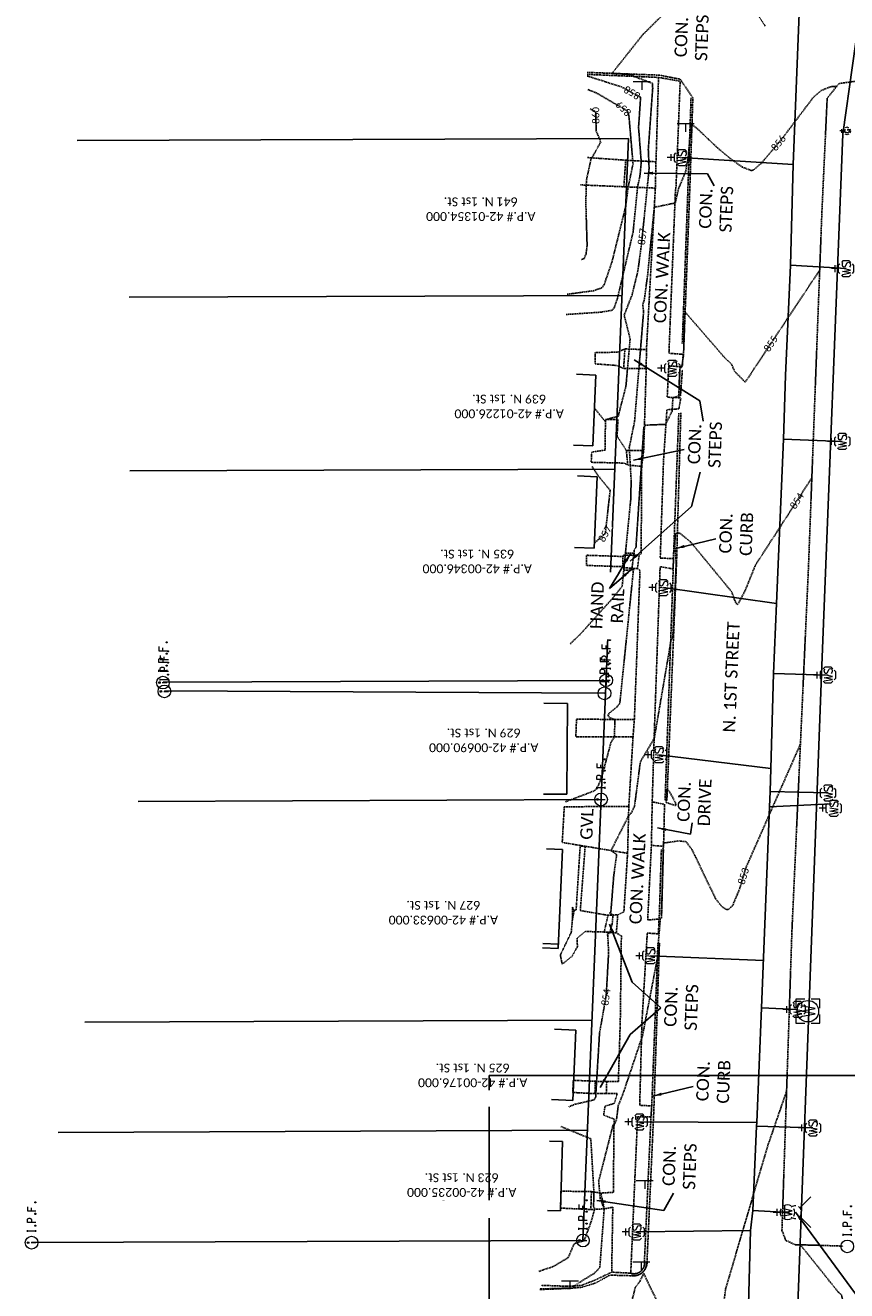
# Model space of a CAD drawing. Header units: feet. Extents: x 2292506 to 2293157, y 268466 to 270056.
# Tile 3 of 7: x 2292521 to 2292707, y 268828 to 269115. Entities that reach past the tile are written whole.
import ezdxf
from ezdxf.enums import TextEntityAlignment as Align

# ---------------------------------------------------------------- set-up
doc = ezdxf.new("R2010")
doc.units = ezdxf.units.FT
doc.header["$MEASUREMENT"] = 0
for name, pattern in [('gasex', [0]), ('OhDOT_USTN1', [0.055, 0.014, -0.041]), ('OhDOT_USTN3', [0.22, 0.165, -0.055]), ('OhDOT_USTN5', [0.11, 0.055, -0.055]), ('rowex', [0]), ('waterex', [0])]:
    doc.linetypes.add(name, pattern=pattern)
for name, color, linetype in [('0_Image', 7, 'Continuous'), ('BD_X_Porch_or_Deck', 7, 'Continuous'), ('DR_X_Storm_Sewer', 151, 'OhDOT_USTN5'), ('DT_X_Contour_Major', 132, 'OhDOT_USTN3'), ('DT_X_Contour_Minor', 136, 'OhDOT_USTN3'), ('DV_X_Property_Line', 7, 'Continuous'), ('PV_X_Curb', 120, 'OhDOT_USTN1'), ('PV_X_Driveway', 7, 'OhDOT_USTN5'), ('PV_X_EOP', 7, 'OhDOT_USTN3'), ('PV_X_Steps', 120, 'OhDOT_USTN1'), ('PV_X_Text', 7, 'Continuous'), ('PV_X_Walk', 120, 'OhDOT_USTN5'), ('RD_X_Misc_Items', 1, 'OhDOT_USTN3'), ('RD_X_Text', 7, 'Continuous'), ('RW_X_Fee_RW', 6, 'rowex'), ('SN_X_Public', 3, 'Continuous'), ('SV_X_Mon_Cells_Found', 7, 'Continuous'), ('SV_X_Text', 7, 'Continuous'), ('SV_X_Text_Label', 7, 'Continuous'), ('UT_X_Gas', 2, 'gasex'), ('UT_X_Gas_Cells', 2, 'Continuous'), ('UT_X_Water', 133, 'waterex'), ('UT_X_Water_Cells', 131, 'Continuous'), ('XS_X_Text_Info', 5, 'Continuous')]:
    doc.layers.add(name, color=color, linetype=linetype)
doc.layers.add('DT_X_User_Label_current', color=6, linetype='Continuous', transparency=0.5)
doc.styles.add('SHR', font='calibri.ttf', dxfattribs={"height": 0.75})
doc.styles.get("Standard").update_dxf_attribs({"font": 'calibri.ttf'})
doc.dimstyles.get("Standard").update_dxf_attribs({"dimtxt": 0.18, "dimasz": 0.18, "dimexe": 0.18, "dimexo": 0.0625, "dimgap": 0.09, "dimtad": 0, "dimtih": 1, "dimtoh": 1, "dimdec": 4, "dimzin": 0, "dimdsep": 46, "dimtxsty": 'Standard', "dimcen": 0.09, "dimadec": 0, "dimazin": 0, "dimtfac": 1, "dimtdec": 4, "dimtofl": 0, "dimtmove": 0, "dimatfit": 3, "dimfxl": 1, "dimtolj": 1, "dimtzin": 0, "dimarcsym": 0})
picture_1 = doc.add_image_def('image1.jpg', size_in_pixel=(599, 464))

# ---------------------------------------------------------------- blocks, each defined once
blk = doc.blocks.new('GV')
at = {"layer": 'UT_X_Gas_Cells', "color": 2, "linetype": 'Continuous', "lineweight": 0}
for p, q in [((0.032, 0.102), (-0.032, 0.102)), ((0, 0.07), (0, 0.134))]:
    blk.add_line(p, q, dxfattribs=at)
at = {"layer": 'UT_X_Gas_Cells', "color": 2, "linetype": 'Continuous', "lineweight": 0, "flags": 128}
blk.add_lwpolyline([(0.027, 0.027), (0.026, 0.031), (0.024, 0.034), (0.02, 0.038), (0.015, 0.042), (0.012, 0.044), (0.009, 0.044), (0.005, 0.045), (-0.004, 0.045), (-0.007, 0.044), (-0.01, 0.044), (-0.012, 0.042), (-0.018, 0.038), (-0.022, 0.033), (-0.024, 0.027), (-0.025, 0.019), (-0.027, 0.008), (-0.027, -0.007), (-0.026, -0.019), (-0.023, -0.028), (-0.019, -0.036), (-0.015, -0.039), (-0.011, -0.042), (-0.003, -0.045), (0.005, -0.045), (0.012, -0.044), (0.015, -0.042), (0.018, -0.041), (0.021, -0.038), (0.024, -0.034), (0.027, -0.027), (0.027, -0.01), (0.012, -0.01)], dxfattribs=at)
at = {"layer": 'UT_X_Gas_Cells', "color": 2, "linetype": 'Continuous', "lineweight": 0, "extrusion": (0, 0, -1)}
blk.add_arc((0, 0), 0.07, 330.0184, 29.9816, dxfattribs=at)
at = {"layer": 'UT_X_Gas_Cells', "color": 2, "linetype": 'Continuous', "lineweight": 0}
for start, end in [(60.0184, 120.0157), (330.0184, 29.9816), (239.9843, 299.9816)]:
    blk.add_arc((0, 0), 0.07, start, end, dxfattribs=at)
blk = doc.blocks.new('GVALVE_GAS VALVE')
at = {"xscale": 12, "yscale": 12, "zscale": 12}
blk.add_blockref('GV', (0, 0), dxfattribs=at)
blk = doc.blocks.new('IPID')
at = {"layer": 'SV_X_Mon_Cells_Found', "color": 2, "linetype": 'Continuous', "lineweight": 0}
blk.add_line((0, 0.006), (0, -0.038), dxfattribs=at)
at = {"layer": 'SV_X_Mon_Cells_Found', "color": 2, "linetype": 'Continuous', "lineweight": 0, "flags": 128}
for points in [[(0.102, 0.04), (0.119, 0.04)], [(0.11, -0.04), (0.11, 0.04)], [(0.189, -0.04), (0.189, 0.04), (0.215, 0.04), (0.218, 0.039), (0.222, 0.038), (0.223, 0.037), (0.225, 0.036), (0.227, 0.032), (0.229, 0.029), (0.23, 0.024), (0.23, 0.017), (0.229, 0.014), (0.228, 0.01), (0.226, 0.006), (0.224, 0.004), (0.222, 0.003), (0.219, 0.002), (0.215, 0.001), (0.189, 0.001)], [(0.339, 0.04), (0.301, 0.04), (0.301, -0.04)], [(0.301, 0.001), (0.328, 0.001)], [(0.102, -0.04), (0.119, -0.04)], [(0.158, -0.029), (0.161, -0.029), (0.163, -0.031), (0.164, -0.033), (0.164, -0.036), (0.163, -0.039), (0.161, -0.04), (0.158, -0.04), (0.157, -0.039), (0.155, -0.036), (0.155, -0.033), (0.157, -0.031), (0.158, -0.029)], [(0.271, -0.029), (0.273, -0.029), (0.275, -0.031), (0.277, -0.033), (0.277, -0.036), (0.275, -0.039), (0.273, -0.04), (0.271, -0.04), (0.269, -0.039), (0.267, -0.036), (0.267, -0.033), (0.269, -0.031), (0.271, -0.029)], [(0.378, -0.029), (0.381, -0.029), (0.383, -0.031), (0.384, -0.033), (0.384, -0.036), (0.383, -0.039), (0.381, -0.04), (0.378, -0.04), (0.377, -0.039), (0.375, -0.036), (0.375, -0.033), (0.377, -0.031), (0.378, -0.029)]]:
    blk.add_lwpolyline(points, dxfattribs=at)
at = {"layer": 'SV_X_Mon_Cells_Found', "color": 2, "linetype": 'Continuous', "lineweight": 0}
for centre, radius in [((0, 0), 0.06), ((0, 0.033), 0.008)]:
    blk.add_circle(centre, radius, dxfattribs=at)
blk = doc.blocks.new('IPF')
at = {"layer": 'SV_X_Mon_Cells_Found', "color": 7, "linetype": 'Continuous', "lineweight": 0, "flags": 128}
for points in [[(0.101, 0.04), (0.118, 0.04)], [(0.11, -0.04), (0.11, 0.04)], [(0.188, -0.04), (0.188, 0.04), (0.214, 0.04), (0.217, 0.039), (0.221, 0.038), (0.223, 0.037), (0.224, 0.036), (0.226, 0.032), (0.228, 0.029), (0.229, 0.024), (0.229, 0.017), (0.229, 0.014), (0.227, 0.01), (0.225, 0.006), (0.223, 0.004), (0.221, 0.003), (0.219, 0.002), (0.214, 0.001), (0.188, 0.001)], [(0.338, 0.04), (0.3, 0.04), (0.3, -0.04)], [(0.3, 0.001), (0.327, 0.001)], [(0.101, -0.04), (0.118, -0.04)], [(0.157, -0.029), (0.16, -0.029), (0.162, -0.031), (0.164, -0.033), (0.164, -0.036), (0.162, -0.039), (0.16, -0.04), (0.157, -0.04), (0.156, -0.039), (0.154, -0.036), (0.154, -0.033), (0.156, -0.031), (0.157, -0.029)], [(0.27, -0.029), (0.273, -0.029), (0.274, -0.031), (0.276, -0.033), (0.276, -0.036), (0.274, -0.039), (0.273, -0.04), (0.27, -0.04), (0.268, -0.039), (0.267, -0.036), (0.267, -0.033), (0.268, -0.031), (0.27, -0.029)], [(0.377, -0.029), (0.38, -0.029), (0.382, -0.031), (0.383, -0.033), (0.383, -0.036), (0.382, -0.039), (0.38, -0.04), (0.377, -0.04), (0.376, -0.039), (0.374, -0.036), (0.374, -0.033), (0.376, -0.031), (0.377, -0.029)]]:
    blk.add_lwpolyline(points, dxfattribs=at)
at = {"layer": 'SV_X_Mon_Cells_Found', "color": 7, "linetype": 'Continuous', "lineweight": 0}
blk.add_circle((0, 0), 0.06, dxfattribs=at)
blk = doc.blocks.new('SGN1P')
at = {"layer": 'SN_X_Public', "color": 3, "linetype": 'Continuous', "lineweight": 0}
for p, q in [((0, 0), (-0.08, 0)), ((0, 0.08), (0, -0.08))]:
    blk.add_line(p, q, dxfattribs=at)
blk = doc.blocks.new('B1')
at = {"xscale": 12, "yscale": 12, "zscale": 12}
blk.add_blockref('SGN1P', (0, 0), dxfattribs=at)
blk = doc.blocks.new('WM')
at = {"layer": 'UT_X_Water_Cells', "color": 133, "linetype": 'Continuous', "lineweight": 0, "flags": 128}
for points in [[(-0.02, 0.075), (-0.075, 0.075), (-0.075, 0.02)], [(-0.0333, 0.045), (-0.0167, -0.045), (0, 0.045), (0.0167, -0.045), (0.0333, 0.045)], [(0.075, 0.02), (0.075, 0.075), (0.02, 0.075)], [(-0.075, -0.02), (-0.075, -0.075), (-0.02, -0.075)], [(0.02, -0.075), (0.075, -0.075), (0.075, -0.02)]]:
    blk.add_lwpolyline(points, dxfattribs=at)
at = {"layer": 'UT_X_Water_Cells', "color": 133, "linetype": 'Continuous', "lineweight": 0}
blk.add_circle((0, 0), 0.0675, dxfattribs=at)
blk = doc.blocks.new('WME_WATER METER')
at = {"xscale": 12, "yscale": 12, "zscale": 12}
blk.add_blockref('WM', (0, -0.54), dxfattribs=at)
blk = doc.blocks.new('WSS')
at = {"layer": 'UT_X_Water_Cells', "color": 133, "linetype": 'Continuous', "lineweight": 0}
for p, q in [((0, 0.074), (0, 0.138)), ((0.032, 0.106), (-0.032, 0.106)), ((0.02, 0.008), (0.055, -0.01))]:
    blk.add_line(p, q, dxfattribs=at)
at = {"layer": 'UT_X_Water_Cells', "color": 133, "linetype": 'Continuous', "lineweight": 0, "flags": 128}
for points in [[(-0.059, 0.045), (-0.074, 0.03), (-0.074, -0.03), (-0.059, -0.045)], [(-0.055, 0.035), (-0.041, -0.041), (-0.027, 0.035), (-0.013, -0.041), (0.001, 0.035)], [(0.045, 0.059), (0.03, 0.074), (-0.03, 0.074), (-0.045, 0.059)], [(0.059, -0.045), (0.074, -0.03), (0.074, 0.03), (0.059, 0.045)], [(-0.045, -0.059), (-0.03, -0.074), (0.03, -0.074), (0.045, -0.059)]]:
    blk.add_lwpolyline(points, dxfattribs=at)
at = {"layer": 'UT_X_Water_Cells', "color": 133, "linetype": 'Continuous', "lineweight": 0, "extrusion": (0, 0, -1)}
for centre, radius, start, end in [((-0.028, 0.02), 0.0135, 303.6324, 53.7413), ((-0.039, -0.005), 0.04, 61.3463, 118.6537), ((-0.037, -0.009), 0.0316, 235.6037, 316.3305), ((-0.044, -0.022), 0.017, 132.0642, 228.5117)]:
    blk.add_arc(centre, radius, start, end, dxfattribs=at)
blk = doc.blocks.new('WGV')
at = {"layer": 'UT_X_Water_Cells', "color": 133, "linetype": 'Continuous', "lineweight": 0}
for p, q in [((0, 0.07), (0, 0.134)), ((0.032, 0.102), (-0.032, 0.102))]:
    blk.add_line(p, q, dxfattribs=at)
at = {"layer": 'UT_X_Water_Cells', "color": 133, "linetype": 'Continuous', "lineweight": 0, "flags": 128}
blk.add_lwpolyline([(-0.032, 0.041), (-0.016, -0.045), (0, 0.041), (0.016, -0.045), (0.032, 0.041)], dxfattribs=at)
at = {"layer": 'UT_X_Water_Cells', "color": 133, "linetype": 'Continuous', "lineweight": 0, "extrusion": (0, 0, -1)}
blk.add_arc((0, 0), 0.07, 330.0184, 29.9816, dxfattribs=at)
at = {"layer": 'UT_X_Water_Cells', "color": 133, "linetype": 'Continuous', "lineweight": 0}
for start, end in [(60.0184, 120.0157), (330.0184, 29.9816), (239.9843, 299.9816)]:
    blk.add_arc((0, 0), 0.07, start, end, dxfattribs=at)
blk = doc.blocks.new('FH')
at = {"layer": 'UT_X_Water_Cells', "color": 133, "linetype": 'Continuous', "lineweight": 0}
for p, q in [((0, 0.06), (0, 0.146)), ((0.06, 0.103), (-0.06, 0.103)), ((-0.042, -0.042), (-0.146, -0.146)), ((0.042, -0.042), (0.146, -0.146))]:
    blk.add_line(p, q, dxfattribs=at)
for start, end in [(140.021, 184.0629), (68.1395, 112.038), (356.0165, 39.9889), (211.8788, 255.8479), (283.8239, 329.9097)]:
    blk.add_arc((0, 0), 0.06, start, end, dxfattribs=at)
blk = doc.blocks.new('FH_FIRE HYDRANT')
at = {"xscale": 12, "yscale": 12, "zscale": 12}
blk.add_blockref('FH', (0, 0), dxfattribs=at)

msp = doc.modelspace()

# ---------------------------------------------------------------- linework, layer by layer
at = {"layer": 'BD_X_Porch_or_Deck'}
for p, q in [((2292645.95, 269035.87), (2292650.34, 269035.69)), ((2292645.29, 269019.83), (2292649.68, 269019.65)), ((2292646.15, 269012.85), (2292650.65, 269012.66)), ((2292645.47, 268996.64), (2292649.96, 268996.45)), ((2292638.57, 268961.3), (2292643.88, 268961.28)), ((2292638.48, 268940.73), (2292643.79, 268940.71)), ((2292639.18, 268928.28), (2292642.75, 268928.13)), ((2292638.24, 268905.88), (2292641.82, 268905.74)), ((2292638.29, 268906.89), (2292641.86, 268906.74)), ((2292640.96, 268887.46), (2292645.78, 268887.25)), ((2292640.26, 268871.51), (2292645.08, 268871.3)), ((2292639.81, 268862.04), (2292642.76, 268861.95)), ((2292639.35, 268846.38), (2292642.29, 268846.29))]:
    msp.add_line(p, q, dxfattribs=at)
at = {"layer": 'BD_X_Porch_or_Deck', "flags": 128}
for points in [[(2292650.34, 269035.69), (2292649.68, 269019.65)], [(2292650.65, 269012.66), (2292649.96, 268996.45)], [(2292643.88, 268961.28), (2292643.79, 268940.71)], [(2292642.75, 268928.13), (2292641.82, 268905.74)], [(2292645.78, 268887.25), (2292645.08, 268871.3)], [(2292642.76, 268861.95), (2292642.29, 268846.29)]]:
    msp.add_lwpolyline(points, dxfattribs=at)
at = {"layer": 'DR_X_Storm_Sewer'}
msp.add_line((2292674.84, 269135.95), (2292688.74, 269114.78), dxfattribs=at)
at = {"layer": 'DT_X_Contour_Major', "elevation": 855}
msp.add_lwpolyline([(2292645.05, 268915.09), (2292645.02, 268912.38), (2292645.43, 268914.29), (2292645.05, 268915.09)], close=True, dxfattribs=at)
at = {"layer": 'DT_X_Contour_Minor', "elevation": 853}
msp.add_lwpolyline([(2292667.06, 268941.26), (2292668.53, 268938.45), (2292668.36, 268938.11), (2292666.27, 268938.84), (2292666.5, 268941.86), (2292667.06, 268941.26)], close=True, dxfattribs=at)
at = {"layer": 'DT_X_Contour_Minor'}
for points, elevation in [([(2292658.39, 268753.78), (2292659.36, 268769.79), (2292659.32, 268772.62), (2292658.97, 268772.61), (2292658.55, 268772.94), (2292659.14, 268777.04), (2292659.5, 268777), (2292660.87, 268810.84), (2292660.3, 268812.22), (2292658.89, 268813.4), (2292657.65, 268813.33), (2292655.59, 268814.17), (2292659.27, 268828.9), (2292660.29, 268830.28), (2292661.19, 268832.07), (2292667.93, 268818.01), (2292669.69, 268809.59), (2292672, 268796.31), (2292672.34, 268796.12), (2292673.33, 268798.2), (2292678.67, 268820.15), (2292679.73, 268828.55), (2292689.34, 268861.13), (2292693.58, 268873.44)], 852), ([(2292637.39, 268832.55), (2292640.65, 268833.63), (2292644.06, 268835.65), (2292645.34, 268838.64), (2292645.7, 268838.96), (2292647.69, 268839.51), (2292649.29, 268843.87), (2292650.07, 268846.71), (2292649.81, 268847.28), (2292649.9, 268850.32), (2292649.19, 268862.59), (2292642.39, 268865.39)], 854), ([(2292696.13, 268814.34), (2292706.09, 268824.16), (2292706.26, 268825.95), (2292706.03, 268827.21), (2292705.32, 268827.81), (2292696.7, 268838.56)], 852)]:
    msp.add_lwpolyline(points, dxfattribs=dict(at, elevation=elevation))
at = {"layer": 'DV_X_Property_Line'}
for p, q in [((2292544.52, 269053.34), (2292656.29, 269053.73)), ((2292544.66, 269014.01), (2292654.66, 269014.4)), ((2292652.67, 268966.44), (2292552.27, 268966.09)), ((2292652.67, 268966.44), (2292652.58, 268964.44)), ((2292652.29, 268963.56), (2292552.58, 268964.09)), ((2292651.55, 268939.46), (2292546.55, 268939.05)), ((2292649.47, 268889.5), (2292534.49, 268889.05)), ((2292648.43, 268864.53), (2292528.47, 268864.06)), ((2292522.44, 268839.06), (2292522.44, 268839.06)), ((2292522.44, 268839.06), (2292522.44, 268839.06))]:
    msp.add_line(p, q, dxfattribs=at)
at = {"layer": 'PV_X_Curb', "flags": 128}
for points in [[(2292648.38, 269104.29), (2292664.79, 269103.66), (2292669.47, 269102.74)], [(2292648.38, 269103.83), (2292664.54, 269103.15), (2292669.45, 269102.29)], [(2292671.91, 269098.51), (2292671.19, 269077.63), (2292669.92, 269042.78)], [(2292672.32, 269098.52), (2292671.61, 269077.25), (2292670.3, 269042.73)], [(2292669.41, 269036.86), (2292669.12, 269031.06)], [(2292669.94, 269036.83), (2292669.53, 269031.02)], [(2292669.13, 269027.02), (2292667.92, 268994.09), (2292667.87, 268991.74), (2292666.02, 268939.3)], [(2292669.6, 269027.1), (2292668.62, 268993.11), (2292666.43, 268939.22)], [(2292665.19, 268928.24), (2292664.7, 268912.56)], [(2292665.65, 268928.19), (2292665.22, 268912.58)]]:
    msp.add_lwpolyline(points, dxfattribs=at)
for points in [[(2292664.75, 268906.92), (2292663.46, 268868.63), (2292661.93, 268834.93, -0.464054), (2292658.78, 268831.55), (2292653.51, 268831.7), (2292650.31, 268829.93), (2292647.16, 268828.94), (2292644.29, 268828.7), (2292637.65, 268828.43)], [(2292664.41, 268906.85), (2292663, 268870.05), (2292662.83, 268867.54), (2292661.34, 268834.77, -0.557277), (2292658.24, 268832.14), (2292653.92, 268832.37), (2292650.1, 268830.55), (2292647.11, 268829.39), (2292644.24, 268829.16), (2292637.9, 268829.39)]]:
    msp.add_lwpolyline(points, format="xyb", dxfattribs=at)
at = {"layer": 'PV_X_Curb'}
for points in [[(2292658.24, 268832.14, 852.39), (2292658.24, 268832.14, 852.39), (2292658.33, 268832.11, 852.39), (2292658.41, 268832.09, 852.39), (2292658.49, 268832.07, 852.38), (2292658.57, 268832.06, 852.38), (2292658.64, 268832.04, 852.38), (2292658.72, 268832.03, 852.38), (2292658.8, 268832.03, 852.37), (2292658.88, 268832.02, 852.37), (2292658.96, 268832.02, 852.37), (2292659.04, 268832.02, 852.37), (2292659.12, 268832.02, 852.36), (2292659.2, 268832.03, 852.36), (2292659.28, 268832.04, 852.36), (2292659.36, 268832.05, 852.36), (2292659.44, 268832.07, 852.35), (2292659.52, 268832.08, 852.35), (2292659.6, 268832.1, 852.35), (2292659.67, 268832.12, 852.35), (2292659.75, 268832.15, 852.34), (2292659.82, 268832.18, 852.34), (2292659.9, 268832.2, 852.34), (2292659.97, 268832.24, 852.34), (2292660.04, 268832.27, 852.33), (2292660.12, 268832.31, 852.33), (2292660.19, 268832.35, 852.33), (2292660.25, 268832.39, 852.33), (2292660.32, 268832.43, 852.32), (2292660.39, 268832.48, 852.32), (2292660.45, 268832.53, 852.32), (2292660.51, 268832.58, 852.32), (2292660.57, 268832.63, 852.31), (2292660.63, 268832.68, 852.31), (2292660.68, 268832.74, 852.31), (2292660.73, 268832.78, 852.31), (2292660.78, 268832.84, 852.32), (2292660.83, 268832.9, 852.32), (2292660.88, 268832.96, 852.32), (2292660.93, 268833.03, 852.33), (2292660.97, 268833.09, 852.33), (2292661.02, 268833.16, 852.33), (2292661.06, 268833.23, 852.34), (2292661.09, 268833.3, 852.34), (2292661.13, 268833.37, 852.34), (2292661.16, 268833.44, 852.35), (2292661.2, 268833.52, 852.35), (2292661.22, 268833.59, 852.36), (2292661.25, 268833.67, 852.36), (2292661.27, 268833.74, 852.36), (2292661.3, 268833.82, 852.37), (2292661.31, 268833.9, 852.37), (2292661.33, 268833.98, 852.37), (2292661.34, 268834.06, 852.38), (2292661.35, 268834.14, 852.38), (2292661.36, 268834.22, 852.38), (2292661.37, 268834.3, 852.39), (2292661.37, 268834.38, 852.39), (2292661.37, 268834.46, 852.4), (2292661.37, 268834.54, 852.4), (2292661.36, 268834.62, 852.4), (2292661.35, 268834.69, 852.41), (2292661.34, 268834.77, 852.41), (2292661.34, 268834.77, 852.41)], [(2292658.28, 268831.68, 852.39), (2292658.4, 268831.63, 852.38), (2292658.49, 268831.61, 852.38), (2292658.58, 268831.6, 852.38), (2292658.68, 268831.59, 852.38), (2292658.77, 268831.58, 852.37), (2292658.87, 268831.57, 852.37), (2292658.96, 268831.57, 852.37), (2292659.06, 268831.57, 852.37), (2292659.15, 268831.58, 852.36), (2292659.25, 268831.58, 852.36), (2292659.34, 268831.59, 852.36), (2292659.43, 268831.61, 852.36), (2292659.53, 268831.62, 852.35), (2292659.62, 268831.64, 852.35), (2292659.71, 268831.67, 852.35), (2292659.8, 268831.69, 852.35), (2292659.89, 268831.72, 852.34), (2292659.98, 268831.75, 852.34), (2292660.07, 268831.79, 852.34), (2292660.16, 268831.83, 852.34), (2292660.25, 268831.87, 852.33), (2292660.33, 268831.91, 852.33), (2292660.41, 268831.96, 852.33), (2292660.49, 268832.01, 852.33), (2292660.57, 268832.06, 852.32), (2292660.65, 268832.12, 852.32), (2292660.73, 268832.17, 852.32), (2292660.8, 268832.23, 852.32), (2292660.87, 268832.29, 852.31), (2292660.94, 268832.36, 852.31), (2292661, 268832.42, 852.31), (2292661.06, 268832.47, 852.31), (2292661.12, 268832.54, 852.32), (2292661.18, 268832.62, 852.32), (2292661.24, 268832.69, 852.32), (2292661.29, 268832.77, 852.33), (2292661.35, 268832.85, 852.33), (2292661.4, 268832.93, 852.33), (2292661.45, 268833.01, 852.34), (2292661.49, 268833.09, 852.34), (2292661.54, 268833.18, 852.34), (2292661.58, 268833.26, 852.35), (2292661.61, 268833.35, 852.35), (2292661.65, 268833.44, 852.36), (2292661.68, 268833.53, 852.36), (2292661.71, 268833.62, 852.36), (2292661.73, 268833.71, 852.37), (2292661.75, 268833.8, 852.37), (2292661.77, 268833.9, 852.37), (2292661.79, 268833.99, 852.38), (2292661.8, 268834.08, 852.38), (2292661.81, 268834.18, 852.38), (2292661.82, 268834.27, 852.39), (2292661.82, 268834.37, 852.39), (2292661.82, 268834.46, 852.4), (2292661.79, 268834.69, 852.41)]]:
    msp.add_polyline3d(points, dxfattribs=at)
at = {"layer": 'PV_X_Driveway', "flags": 128}
for points in [[(2292657.8, 268937.9), (2292643.18, 268937.86), (2292642.71, 268929.76), (2292657.53, 268927.31)], [(2292663.11, 268938.96), (2292665.87, 268938.41), (2292665.88, 268937.47), (2292665.7, 268929.91), (2292665.59, 268928.91), (2292662.92, 268929.08)]]:
    msp.add_lwpolyline(points, dxfattribs=at)
at = {"layer": 'PV_X_EOP'}
for points in [[(2292669.47, 269102.74), (2292672.32, 269098.52)], [(2292716.82, 269102.36), (2292711.78, 269102.62), (2292705.45, 269101.77), (2292702.77, 269098.42), (2292701.58, 269072.86), (2292698.52, 268991.92), (2292694.78, 268909.76), (2292692.52, 268841.85)]]:
    msp.add_lwpolyline(points, dxfattribs=at)
at = {"layer": 'PV_X_EOP', "flags": 128}
msp.add_lwpolyline([(2292692.52, 268841.85), (2292693.38, 268839.58), (2292695.45, 268838.6), (2292700.69, 268838.46), (2292706.41, 268838.27)], dxfattribs=at)
at = {"layer": 'PV_X_Steps'}
for points in [[(2292656.68, 269078.37), (2292657.1, 269084.39)], [(2292663.82, 269078.06), (2292663.97, 269084.03)], [(2292656.92, 269041.62), (2292656.63, 269037.18)], [(2292661.8, 269041.44), (2292661.75, 269037.17)], [(2292657.57, 269015.31), (2292657.24, 269018.62)], [(2292656.5, 268994.57), (2292656.39, 268992.26)], [(2292660.14, 268994.89), (2292659.76, 268991.82)], [(2292653.08, 268913.25), (2292652.23, 268909.46)], [(2292654.98, 268909.27), (2292655.3, 268913.35)], [(2292650.13, 268872.83), (2292650.22, 268875.63)], [(2292652.8, 268875.55), (2292652.7, 268872.87)], [(2292649.33, 268850.62), (2292649.2, 268846.56)], [(2292651.47, 268850.29), (2292652.27, 268846.73)]]:
    msp.add_lwpolyline(points, dxfattribs=at)
msp.add_polyline3d([(2292661.17, 269018.55, 854.88), (2292660.72, 269014.99, 854.9)], dxfattribs=at)
at = {"layer": 'PV_X_Text'}
for p, q in [((2292675.63, 269081.29), (2292677.18, 269078.55)), ((2292673.92, 269029.82), (2292674.63, 269025.28)), ((2292671.99, 269005.89), (2292674, 269013.68)), ((2292671.82, 268931.61), (2292672.17, 268934.24)), ((2292658.58, 268898.1), (2292665.1, 268892.28)), ((2292658.1, 268886.24), (2292665.1, 268892.28)), ((2292665.77, 268846.38), (2292667.91, 268850.24))]:
    msp.add_line(p, q, dxfattribs=at)
at = {"layer": 'PV_X_Walk', "flags": 128}
for points in [[(2292664.54, 269103.15), (2292663.97, 269084.03), (2292657.99, 269084.33), (2292648.39, 269084.99)], [(2292669.45, 269102.29), (2292668.5, 269078.33), (2292668.37, 269077.45), (2292666.9, 269040.64), (2292670.13, 269040.38), (2292669.92, 269037.53), (2292666.86, 269037.8), (2292666.51, 269030.67), (2292669.6, 269030.53), (2292669.16, 269028.04), (2292666.44, 269027.82), (2292665.67, 269016.34), (2292664.93, 268994.22), (2292667.92, 268994.09), (2292667.87, 268991.74), (2292664.9, 268992.27), (2292663.6, 268955.17), (2292663.11, 268938.96), (2292662.92, 268929.08)], [(2292646.86, 269078.79), (2292656.68, 269078.37), (2292663.82, 269078.06), (2292661.8, 269041.44), (2292656.92, 269041.62), (2292655.22, 269040.87), (2292650.19, 269040.79), (2292650.21, 269038.32), (2292650.2, 269038.22), (2292655.06, 269037.87), (2292656.63, 269037.18), (2292661.75, 269037.17), (2292661.17, 269018.55), (2292657.24, 269018.62), (2292655.16, 269021.83), (2292655.33, 269025.66), (2292652.51, 269025.62), (2292652.42, 269018.7), (2292649.4, 269018.23), (2292649.28, 269015.92), (2292656.74, 269015.74), (2292657.57, 269015.31), (2292660.72, 269014.99), (2292660.6, 268995.21), (2292660.14, 268994.89), (2292656.53, 268994.89), (2292656.5, 268994.57), (2292648.19, 268994.85), (2292648.2, 268992.55), (2292656.39, 268992.26), (2292656.38, 268992.06), (2292659.76, 268991.82), (2292660.34, 268991.45), (2292659.07, 268957.74), (2292658.98, 268957.6), (2292645.95, 268957.71), (2292645.79, 268953.69), (2292658.61, 268953.68), (2292658.76, 268953.64), (2292657.8, 268937.9)]]:
    msp.add_lwpolyline(points, dxfattribs=at)
at = {"layer": 'PV_X_Walk'}
for points in [[(2292659.07, 268957.74), (2292658.76, 268953.64)], [(2292653.92, 268832.37), (2292654.17, 268847.09), (2292652.27, 268846.73), (2292649.2, 268846.56), (2292642.32, 268846.89), (2292642.42, 268850.73), (2292649.33, 268850.62), (2292651.47, 268850.29), (2292654.3, 268850.47), (2292654.46, 268867.07), (2292652.1, 268867.94), (2292652.41, 268870.01), (2292654.48, 268870.6), (2292655.2, 268872.86), (2292652.7, 268872.87), (2292650.13, 268872.83), (2292645.12, 268873.1), (2292645.19, 268875.86), (2292650.22, 268875.63), (2292652.8, 268875.55), (2292655.43, 268875.62), (2292655.87, 268889.07), (2292656.12, 268908.57), (2292654.98, 268909.27), (2292652.23, 268909.46), (2292647.95, 268909.59), (2292646.1, 268908.04), (2292646.15, 268906.15), (2292644.93, 268903.94), (2292642.68, 268902.18), (2292642.29, 268904.27), (2292644.76, 268909.39), (2292645.19, 268914.27), (2292645.87, 268914.52), (2292646.78, 268928.97), (2292647.91, 268928.82), (2292646.81, 268914.33), (2292653.08, 268913.25), (2292655.3, 268913.35), (2292656.69, 268914.04), (2292657.53, 268927.31), (2292657.8, 268937.9)], [(2292658.24, 268832.14), (2292659.04, 268850.52), (2292659.8, 268867.61), (2292662.83, 268867.54), (2292663, 268870.05), (2292660.27, 268870.19), (2292660.78, 268889.09), (2292661.99, 268909.21), (2292664.54, 268909.05), (2292664.61, 268912.4), (2292662.08, 268912.18), (2292662.92, 268929.08)]]:
    msp.add_lwpolyline(points, dxfattribs=at)
at = {"layer": 'RD_X_Misc_Items'}
for p, q in [((2292656.95, 268995.29), (2292659.16, 268995.33)), ((2292658.94, 268991.53), (2292656.71, 268991.48))]:
    msp.add_line(p, q, dxfattribs=at)
at = {"layer": 'RW_X_Fee_RW'}
for p, q in [((2292657.77, 269089.33), (2292532.77, 269088.89)), ((2292647.4, 268839.55), (2292657.77, 269089.33)), ((2292522.44, 268839.06), (2292647.4, 268839.55))]:
    msp.add_line(p, q, dxfattribs=at)
at = {"layer": 'UT_X_Gas'}
msp.add_line((2292706.35, 269090.28), (2292710.76, 269121.99), dxfattribs=at)
msp.add_lwpolyline([(2292686.28, 268563.44), (2292701.57, 268969.84), (2292706.35, 269090.28)], dxfattribs=at)
at = {"layer": 'UT_X_Water'}
for p, q in [((2292695.08, 269083.38), (2292669.84, 269084.98)), ((2292707.06, 269059.81), (2292694.49, 269060.6)), ((2292692.86, 269021.18), (2292706.18, 269020.64)), ((2292691.28, 268983.9), (2292665.65, 268987.52)), ((2292702.96, 268967.7), (2292690.63, 268968.05)), ((2292690.01, 268946.54), (2292664.64, 268949.63)), ((2292702.99, 268940.99), (2292689.86, 268941.32)), ((2292703.72, 268938.53), (2292689.73, 268937.82)), ((2292662.72, 268904.07), (2292688.3, 268903.02)), ((2292696.06, 268891.91), (2292687.86, 268892.27)), ((2292660.23, 268866.42), (2292686.83, 268866.32)), ((2292686.77, 268865.44), (2292699.52, 268865.06)), ((2292693.77, 268845.92), (2292685.95, 268846.35)), ((2292685.36, 268841.85), (2292659.58, 268841.48))]:
    msp.add_line(p, q, dxfattribs=at)
at = {"layer": 'UT_X_Water', "flags": 128}
msp.add_lwpolyline([(2292683.71, 268773.53), (2292683.66, 268782.91), (2292684.08, 268787.13), (2292684.11, 268794.11), (2292685.36, 268841.85), (2292685.95, 268846.35), (2292686.77, 268865.44), (2292686.83, 268866.32), (2292687.86, 268892.27), (2292689.73, 268937.82), (2292689.86, 268941.32), (2292690.01, 268946.54), (2292690.63, 268968.05), (2292691.28, 268983.9), (2292692.86, 269021.18), (2292693.3, 269035.61), (2292694.49, 269060.6), (2292695.08, 269083.38), (2292697.06, 269132.97), (2292698.3, 269169.49), (2292698.55, 269173.67), (2292698.72, 269194.61), (2292699.27, 269205.03), (2292700.19, 269232.28), (2292702.88, 269290.43), (2292704.73, 269331.16), (2292705.48, 269354.85), (2292707.21, 269398.54), (2292707.65, 269410.56), (2292708.73, 269468.23), (2292708.76, 269468.9), (2292709.97, 269496.73), (2292712.75, 269531.9), (2292714.51, 269575.71), (2292714.59, 269576.91), (2292714.37, 269588.21), (2292715.89, 269614.66), (2292715.94, 269623.28), (2292716.28, 269627.6), (2292716.51, 269631.68), (2292718.45, 269673.77)], dxfattribs=at)

# ---------------------------------------------------------------- block references
at = {"layer": 'SN_X_Public', "xscale": 2, "yscale": 2, "zscale": 2, "rotation": 90}
for p in [(2292660.74, 269102.24, 857.15), (2292670.67, 269092.71, 856.46), (2292661.41, 268853.16, 852.76), (2292660.63, 268834.7, 852.5), (2292644.47, 268830.43, 853.26)]:
    msp.add_blockref('B1', p, dxfattribs=at)
at = {"layer": 'SV_X_Mon_Cells_Found', "xscale": 24, "yscale": 24, "zscale": 24, "rotation": 90}
for name, p in [('IPID', (2292552.2, 268966)), ('IPID', (2292652.67, 268966.51)), ('IPID', (2292552.53, 268963.99)), ('IPF', (2292652.29, 268963.56)), ('IPID', (2292651.51, 268939.5)), ('IPID', (2292522.44, 268839.06)), ('IPID', (2292647.4, 268839.55)), ('IPF', (2292707.33, 268838.21))]:
    msp.add_blockref(name, p, dxfattribs=at)
at = {"layer": 'UT_X_Gas_Cells', "rotation": 90}
msp.add_blockref('GVALVE_GAS VALVE', (2292707.27, 269091.01, 856.13), dxfattribs=at)
at = {"layer": 'UT_X_Water_Cells', "rotation": 90}
for name, p, xscale, yscale, zscale in [('WSS', (2292669.84, 269084.98, 856.27), 24, 24, 24), ('WSS', (2292707.06, 269059.81, 855.94), 24, 24, 24), ('WSS', (2292667.65, 269037.24, 855.35), 24, 24, 24), ('WSS', (2292706.18, 269020.64, 854.92), 24, 24, 24), ('WSS', (2292665.65, 268987.52, 854.27), 24, 24, 24), ('WSS', (2292702.96, 268967.7, 853.82), 24, 24, 24), ('WSS', (2292664.64, 268949.63, 853.56), 24, 24, 24), ('WSS', (2292702.99, 268940.99, 853.44), 24, 24, 24), ('WSS', (2292704.24, 268937.52, 853.5), 24, 24, 24), ('WSS', (2292662.72, 268904.07, 853.18), 24, 24, 24), ('WME_WATER METER', (2292696.77, 268891.52, 852.65), 3, 3, 3), ('WSS', (2292696.06, 268891.91, 852.54), 24, 24, 24), ('WSS', (2292660.23, 268866.42, 853.02), 24, 24, 24), ('WSS', (2292699.52, 268865.06, 852.42), 24, 24, 24), ('FH_FIRE HYDRANT', (2292695.55, 268845.97, 854.57), 2, 2, 2), ('WGV', (2292693.77, 268845.92, 852.38), 24, 24, 24), ('WSS', (2292659.58, 268841.48, 852.74), 24, 24, 24)]:
    msp.add_blockref(name, p, dxfattribs=dict(at, xscale=xscale, yscale=yscale, zscale=zscale))

# ---------------------------------------------------------------- texts
at = {"layer": 'PV_X_Text', "style": 'SHR'}
for p in [(2292666.21, 269047.4), (2292660.67, 268911.18)]:
    msp.add_text('CON. WALK', height=2.8, rotation=87.2367, dxfattribs=at).set_placement(p)
at = {"layer": 'PV_X_Text', "char_height": 2.8, "attachment_point": 2, "rotation": 87.8327, "style": 'SHR'}
for s, insert in [('CON.\\PSTEPS', (2292668.29, 269112.36)), ('CON.\\PSTEPS', (2292673.83, 269073.5)), ('CON.\\PSTEPS', (2292671.3, 269020.12)), ('CON.\\PCURB', (2292678.39, 268999.88)), ('CON.\\PDRIVE', (2292668.91, 268939.06)), ('GVL', (2292646.88, 268933.97)), ('CON.\\PSTEPS', (2292665.93, 268892.6)), ('CON.\\PCURB', (2292673.21, 268875.74)), ('CON.\\PSTEPS', (2292665.55, 268856.54))]:
    msp.add_mtext_dynamic_manual_height_columns(s, width=23.3461, gutter_width=14, heights=[0], dxfattribs=dict(at, insert=insert))
at = {"layer": 'SV_X_Text', "char_height": 2, "attachment_point": 2, "rotation": 180, "style": 'SHR'}
for s, width, insert in [('See & A LLC\\PA.P.# 42-01354.000\\P641 N. 1st St.', 54.9549, (2292624.24, 269067.28)), ('Zachary Wagner\\PA.P.# 42-01226.000\\P639 N. 1st St.', 54.9549, (2292630.67, 269022.58)), ('Penny M. Shinaberry\\PA.P.# 42-00346.000\\P635 N. 1st St.', 54.9549, (2292623.43, 268987.45)), ('Patti J. Moore\\PA.P.# 42-00690.000\\P629 N. 1st St.', 54.9549, (2292624.91, 268946.9)), ('Major League Rentals, LLC\\PA.P.# 42-00633.000\\P627 N. 1st St.', 57.7903, (2292615.76, 268907.84)), ('Drew W. Henry\\PA.P.# 42-00176.000\\P625 N. 1st St.', 66.5259, (2292622.41, 268870.97)), ('Jayson K. Jorgenson\\PA.P.# 42-00235.000\\P623 N. 1st St.', 66.5259, (2292619.92, 268846.11))]:
    msp.add_mtext_dynamic_manual_height_columns(s, width=width, gutter_width=1, heights=[0], dxfattribs=dict(at, insert=insert))
at = {"layer": 'SV_X_Text_Label', "style": 'SHR'}
msp.add_text('N. 1ST STREET ', height=2.8, rotation=87.5929, dxfattribs=at).set_placement((2292681.89, 268954.64))

# ---------------------------------------------------------------- pictures from other files: only their frames are drawn
at = {"layer": '0_Image'}
image = msp.add_image(picture_1, insert=(2292626.14, 268466.15), size_in_units=(530.36, 410.83), dxfattribs=dict(at, fade=45))
image.dxf.flags = 7

# ---------------------------------------------------------------- leaders
at = {"layer": 'PV_X_Text'}
for points in [[(2292661.26, 269081.48), (2292675.63, 269081.29)], [(2292659.04, 269039.12), (2292673.92, 269029.82)], [(2292658.87, 269016.4), (2292670.35, 269018.81)], [(2292658.09, 268993.48), (2292671.99, 269005.89)], [(2292668.45, 268996.42), (2292677.55, 268998.55)], [(2292664.27, 268933.04), (2292671.82, 268931.61)], [(2292653.46, 268911.26), (2292658.58, 268898.1)], [(2292651.29, 268874.23), (2292658.1, 268886.24)], [(2292663.27, 268872.29), (2292672.37, 268874.42)], [(2292650.55, 268848.65), (2292665.77, 268846.38)]]:
    msp.add_leader(points, dimstyle='Standard', override={"dimscale": 20, "dimtxt": 0.01, "dimasz": 0.1}, dxfattribs=at)
at = {"layer": 'XS_X_Text_Info'}
for points in [[(2292706, 269132.14), (2292734.16, 269112.64)], [(2292695.56, 268845.96), (2292709.99, 268826.31)]]:
    msp.add_leader(points, dimstyle='Standard', override={"dimscale": 20, "dimtxt": 0.01, "dimasz": 0.1}, dxfattribs=at)

# ---------------------------------------------------------------- next in the draw order: texts
at = {"layer": 'RD_X_Text', "insert": (2292649.18, 268983.56, 861.76), "char_height": 2.8, "attachment_point": 2, "rotation": 87.8327, "style": 'SHR', "bg_fill": 2}
msp.add_mtext_dynamic_manual_height_columns('HAND \\PRAIL', width=12.4069, gutter_width=14, heights=[0], dxfattribs=at)

# ---------------------------------------------------------------- next in the draw order: wipeouts: each hides what was drawn before it
msp.add_wipeout([(2292584.82, 269065.89), (2292585.03, 269070.11), (2292636.13, 269070.19), (2292636.24, 269066.02)])
for points in [[(2292660.72, 269099.33), (2292657.18, 269101.43), (2292656.36, 269100.05), (2292659.9, 269097.95)], [(2292651.17, 269092.5), (2292651.06, 269096.61), (2292649.46, 269096.57), (2292649.57, 269092.45)], [(2292691.08, 269086.22), (2292693.64, 269089.35), (2292692.4, 269090.36), (2292689.84, 269087.24)], [(2292661.43, 269064.96), (2292661.87, 269069.05), (2292660.28, 269069.22), (2292659.84, 269065.13)], [(2292689.52, 269040.65), (2292691.8, 269044.08), (2292690.46, 269044.97), (2292688.18, 269041.54)], [(2292695.45, 269004.97), (2292697.72, 269008.49), (2292696.38, 269009.36), (2292694.1, 269005.84)], [(2292652.12, 268997.52), (2292654.1, 269001.12), (2292652.7, 269001.89), (2292650.71, 268998.29)], [(2292683.94, 268919.93), (2292685.14, 268923.86), (2292683.61, 268924.33), (2292682.41, 268920.4)], [(2292653.13, 268892.52), (2292653.67, 268896.68), (2292652.08, 268896.88), (2292651.55, 268892.72)]]:
    msp.add_wipeout(points).dxf.layer = 'DT_X_User_Label_current'

# ---------------------------------------------------------------- next in the draw order: linework, layer by layer
at = {"layer": 'DT_X_Contour_Major'}
for points, elevation in [([(2292649.04, 269096.03), (2292650.29, 269095.4), (2292650.41, 269091.01), (2292651.46, 269088.54), (2292649.23, 269084.57), (2292648.2, 269079.93), (2292648.06, 269074.86), (2292648.35, 269065.09), (2292648.12, 269063.17), (2292647.67, 269062.08), (2292647.09, 269061.86)], 860), ([(2292643.42, 268938.97), (2292649.87, 268941.41), (2292650.62, 268942), (2292651.61, 268944.38), (2292653.76, 268952.42), (2292654.56, 268953.68), (2292654.64, 268957.64), (2292653.55, 268957.98), (2292653.07, 268958.52), (2292653.38, 268959.08), (2292655.17, 268960.52), (2292655.77, 268961.32), (2292658.87, 268991.71), (2292658.53, 268991.92), (2292659.06, 268996.22), (2292659.42, 268996.53), (2292661.21, 269023.86), (2292661.61, 269024.34), (2292666.13, 269024.52), (2292667.61, 269027.48), (2292667.8, 269030.54), (2292669.45, 269031.01), (2292669.64, 269033.06), (2292669.21, 269033.66), (2292669.36, 269037.07), (2292669.85, 269037.76), (2292670.22, 269040.3), (2292670.42, 269049.25), (2292670.75, 269049.77), (2292679.55, 269039.61), (2292681.1, 269038.15), (2292681.73, 269036.6), (2292684.18, 269034.07), (2292701.08, 269059.49)], 855)]:
    msp.add_lwpolyline(points, dxfattribs=dict(at, elevation=elevation))
at = {"layer": 'DT_X_Contour_Minor'}
for points, elevation in [([(2292649.46, 269014.99), (2292650.96, 269012.74), (2292653.57, 269009.56), (2292652.48, 268999.77), (2292650.01, 268997.65)], 857), ([(2292699.3, 269012.41), (2292686.5, 268992.6), (2292684.21, 268986.93), (2292682.51, 268983.68), (2292682.05, 268984.04), (2292681.13, 268986.56), (2292671.8, 268997.87), (2292669.45, 268999.8), (2292668.82, 268999.98), (2292668.39, 268999.68), (2292668.2, 268997.62), (2292668.54, 268992.95), (2292667.76, 268976.04), (2292667.42, 268975.82), (2292663.57, 268953.32), (2292660.42, 268948.03), (2292659.1, 268937.99), (2292658.34, 268936.4), (2292657.79, 268935.87), (2292653.77, 268927.9), (2292655.05, 268927.04), (2292654.38, 268922.16), (2292653.73, 268913.89), (2292653.4, 268913.8), (2292654.23, 268913.35), (2292654.02, 268911.28), (2292653.47, 268909.3), (2292652.79, 268908.89), (2292653.02, 268908.78), (2292653.23, 268904.91), (2292652.69, 268895.19), (2292651.17, 268886.55), (2292650.28, 268871.92), (2292649.92, 268871.42), (2292645.62, 268870.42), (2292644.13, 268869.83)], 854), ([(2292637.69, 268828.57), (2292645.09, 268828.78), (2292645.35, 268828.94), (2292645.31, 268829.23), (2292649.98, 268832.1), (2292651.23, 268833.41), (2292652.22, 268846.66), (2292651.32, 268849.05), (2292650.97, 268852.99), (2292654.26, 268865.84), (2292654.4, 268865.56), (2292655.03, 268867.01), (2292655.4, 268870.09), (2292656.47, 268872.73), (2292660.92, 268885.99), (2292664.32, 268903.74), (2292664.61, 268903.75), (2292664.7, 268906.88), (2292664.48, 268906.84), (2292664.96, 268912.57), (2292665.18, 268912.57), (2292665.63, 268928.19), (2292665.44, 268928.28), (2292665.62, 268928.43), (2292665.7, 268929.64), (2292669.15, 268930.11), (2292670.76, 268929.94), (2292672.16, 268928.09), (2292677.48, 268917), (2292678.94, 268915.16), (2292679.91, 268914.57), (2292680.41, 268914.58), (2292681.35, 268915.48), (2292683, 268919.45), (2292684.3, 268923.93), (2292696.71, 268952.07)], 853)]:
    msp.add_lwpolyline(points, dxfattribs=dict(at, elevation=elevation))

# ---------------------------------------------------------------- next in the draw order: texts
at = {"layer": 'DT_X_User_Label_current', "style": 'SHR'}
for s, rotation, p in [('858', 149.3208, (2292658.54, 269099.69)), ('860', 91.5335, (2292650.31, 269094.53)), ('856', 50.6967, (2292691.74, 269088.29)), ('857', 83.9068, (2292660.86, 269067.09)), ('855', 56.3839, (2292689.99, 269042.81)), ('854', 57.13, (2292695.91, 269007.17)), ('857', 61.2066, (2292652.41, 268999.71)), ('853', 72.9853, (2292683.78, 268922.13)), ('854', 82.7275, (2292652.61, 268894.7))]:
    msp.add_text(s, height=1.6, rotation=rotation, dxfattribs=at).set_placement(p, align=Align.MIDDLE_CENTER)

# ---------------------------------------------------------------- next in the draw order: leaders
at = {"layer": 'RD_X_Text'}
for points in [[(2292658.25, 268995.32), (2292653.42, 268987.34)], [(2292658.28, 268991.52), (2292653.42, 268987.34)]]:
    msp.add_leader(points, dimstyle='Standard', override={"dimscale": 20, "dimtxt": 0.01, "dimasz": 0.1}, dxfattribs=at)

# ---------------------------------------------------------------- next in the draw order: wipeouts: each hides what was drawn before it
for points in [[(2292587.57, 268944.98), (2292587.77, 268948.94), (2292638.88, 268949.56), (2292638.99, 268945.12)], [(2292588.07, 268907.06), (2292588.26, 268910.75), (2292639.39, 268910.99), (2292639.49, 268907.19)], [(2292585.06, 268869.8), (2292585.19, 268873.44), (2292636.38, 268873.61), (2292636.48, 268869.93)], [(2292586.86, 268844.55), (2292587.06, 268848.56), (2292638.18, 268848.64), (2292638.28, 268844.68)]]:
    msp.add_wipeout(points)
msp.add_wipeout([(2292658.61, 269095.32), (2292655.63, 269098.03), (2292654.55, 269096.85), (2292657.54, 269094.13)]).dxf.layer = 'DT_X_User_Label_current'

# ---------------------------------------------------------------- next in the draw order: linework, layer by layer
at = {"layer": 'DT_X_Contour_Minor'}
for points, elevation in [([(2292650.03, 269028.18), (2292652.37, 269025.28), (2292652.67, 269025.6), (2292655.4, 269026.38), (2292657.15, 269033.13), (2292658.1, 269043.93), (2292656.75, 269049.25), (2292658.53, 269053.84), (2292659.87, 269059.32), (2292660.7, 269065.55), (2292662.41, 269082.46), (2292662.22, 269086.81), (2292663.22, 269100.67), (2292663.14, 269101.81), (2292658.79, 269103.45), (2292658.84, 269103.75), (2292653.99, 269104.06), (2292660.98, 269112.85), (2292665.84, 269117.65)], 857), ([(2292648.4, 269103.47), (2292656.11, 269101.01), (2292660.48, 269098.64), (2292660.01, 269091.8), (2292660.63, 269083.91), (2292660.31, 269080.74), (2292659.81, 269078.48), (2292658.77, 269068.06), (2292655.22, 269053.07), (2292654.47, 269050.87), (2292654.04, 269050.39), (2292651.45, 269049.94), (2292643.58, 269049.42)], 858), ([(2292648.53, 269100.39), (2292650.38, 269099.67), (2292657.46, 269095.58), (2292657.82, 269094.52), (2292658.76, 269083.56), (2292657.67, 269078.33), (2292657.06, 269073.77), (2292653.98, 269061.3), (2292652.22, 269056.2), (2292651.72, 269055.49), (2292649.78, 269054.8), (2292643.75, 269053.99)], 859), ([(2292644.52, 268974.77), (2292646.85, 268977.01), (2292654.19, 268985.16), (2292656.3, 268987.82), (2292658.25, 269007.59), (2292658.33, 269011.81), (2292657.91, 269019.27), (2292659.11, 269025.22), (2292661.16, 269050.08), (2292660.95, 269051.72), (2292661.3, 269052.61), (2292662.09, 269058.57), (2292663.58, 269073.72), (2292668.33, 269074.69), (2292669.06, 269077.9), (2292670.69, 269081.82), (2292671.23, 269084.72), (2292671.7, 269090.02), (2292672.02, 269090.01), (2292672.02, 269092.47), (2292673.02, 269091.82), (2292677.9, 269087.19), (2292681.16, 269084.48), (2292683.52, 269082.84), (2292685.58, 269082.03), (2292686.03, 269082.14), (2292687.83, 269083.68), (2292692.34, 269089), (2292699.63, 269098.63), (2292701.43, 269100.19), (2292703.59, 269101.05), (2292704.95, 269101.14)], 856)]:
    msp.add_lwpolyline(points, dxfattribs=dict(at, elevation=elevation))

# ---------------------------------------------------------------- next in the draw order: texts
at = {"layer": 'DT_X_User_Label_current', "style": 'SHR'}
msp.add_text('859', height=1.6, rotation=137.7328, dxfattribs=at).set_placement((2292656.58, 269096.08), align=Align.MIDDLE_CENTER)

# ---------------------------------------------------------------- next in the draw order: wipeouts: each hides what was drawn before it
for points in [[(2292594.72, 269021.38), (2292594.91, 269026.12), (2292646.04, 269025.16), (2292646.14, 269021.51)], [(2292593.53, 268986.29), (2292593.74, 268990.41), (2292644.84, 268990.78), (2292644.95, 268986.42)]]:
    msp.add_wipeout(points)

doc.saveas('drawing.dxf')
